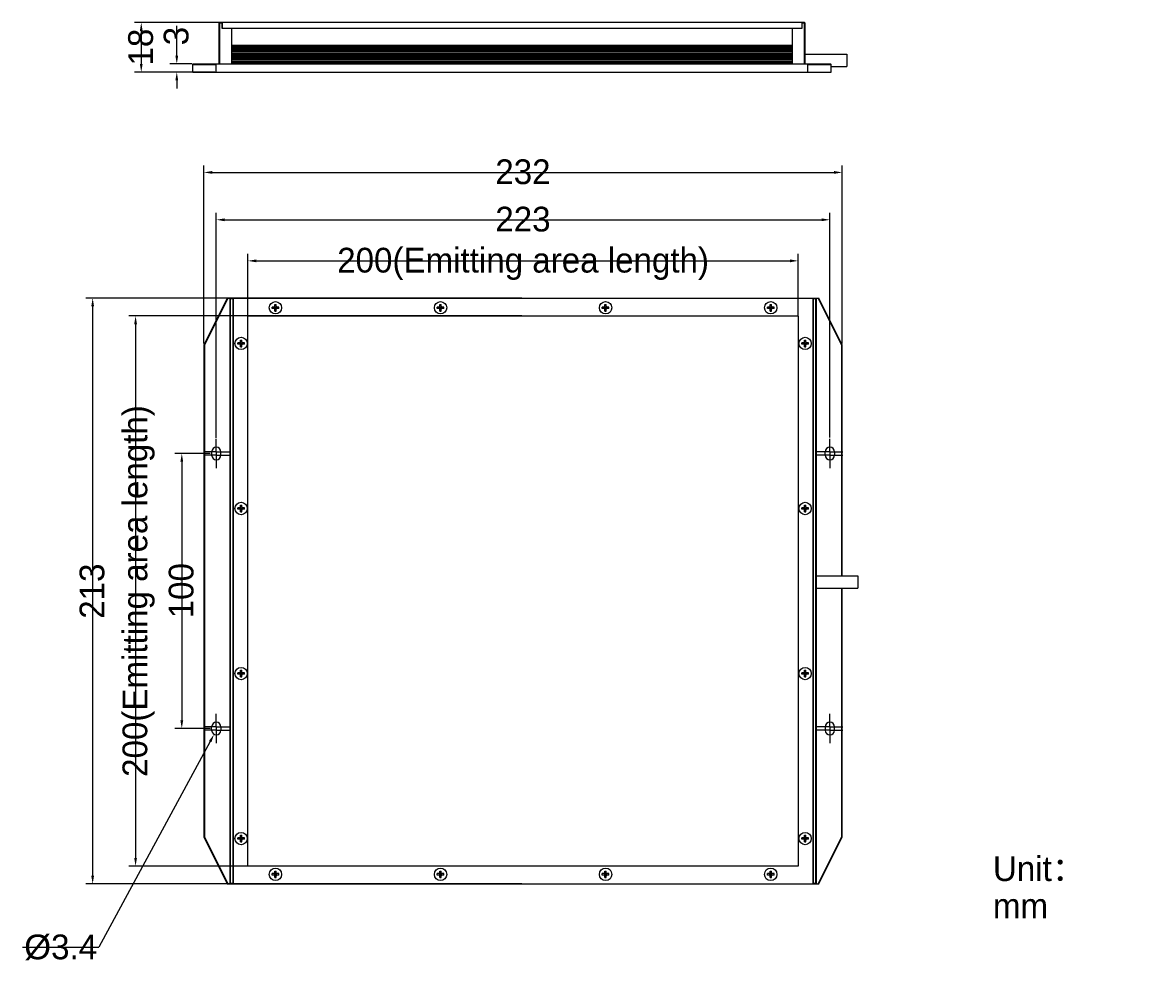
# Model space of a CAD drawing. Header units: millimetres. Extents: x 65 to 476, y 47 to 388.
import ezdxf

# ---------------------------------------------------------------- set-up
doc = ezdxf.new("R2010")
doc.units = ezdxf.units.MM
doc.header["$LTSCALE"] = 32.67
doc.header["$PDMODE"] = 3
doc.header["$PDSIZE"] = 8
doc.linetypes.add('CENTER', pattern=[0.6, 0.375, -0.075, 0.075, -0.075])
doc.layers.get('0').update_dxf_attribs({"linetype": 'CONTINUOUS'})
doc.layers.get('Defpoints').update_dxf_attribs({"linetype": 'CONTINUOUS'})
for name, color, linetype in [('00_COMPONENTS', 7, 'CONTINUOUS'), ('03_ALL_AXES', 7, 'CONTINUOUS'), ('05_ALL_CURVES', 7, 'CONTINUOUS'), ('50_ALL_DETAILS', 7, 'CONTINUOUS'), ('51__DRAFT_DIMS', 7, 'CONTINUOUS')]:
    doc.layers.add(name, color=color, linetype=linetype)
doc.styles.get("Standard").update_dxf_attribs({"font": 'simfang.ttf'})
doc.dimstyles.new('DIMSTYLE_1', dxfattribs={"dimtxt": 3, "dimasz": 3, "dimexe": 2.5, "dimexo": 0.5, "dimgap": 0.75, "dimtad": 1, "dimdsep": 46, "dimtxsty": 'STANDARD', "dimblk": '_FILLED', "dimblk1": '_FILLED', "dimblk2": '_FILLED', "dimcen": 0.09, "dimclrt": 3, "dimazin": 2, "dimtp": 0.3, "dimtm": 0.3, "dimtfac": 1, "dimtofl": 0, "dimtmove": 0, "dimatfit": 3, "dimldrblk": '_FILLED', "dimfxl": 1, "dimtolj": 1, "dimarcsym": 0})
doc.dimstyles.new('DIMSTYLE_2', dxfattribs={"dimtxt": 3, "dimasz": 3, "dimexe": 2.5, "dimexo": 0.5, "dimgap": 0.75, "dimtad": 1, "dimdsep": 46, "dimtxsty": 'STANDARD', "dimblk": '_FILLED', "dimblk1": '_FILLED', "dimblk2": '_FILLED', "dimcen": 0.09, "dimclrt": 3, "dimazin": 2, "dimtp": 0.5, "dimtm": 0.5, "dimtfac": 1, "dimtofl": 0, "dimtmove": 0, "dimatfit": 3, "dimldrblk": '_FILLED', "dimfxl": 1, "dimtolj": 1, "dimarcsym": 0})
doc.dimstyles.new('DIMSTYLE_3', dxfattribs={"dimtxt": 3, "dimasz": 3, "dimexe": 2.5, "dimexo": 0.5, "dimtad": 1, "dimdsep": 46, "dimtxsty": 'STANDARD', "dimblk": '_FILLED', "dimblk1": '_FILLED', "dimblk2": '_FILLED', "dimcen": 0.09, "dimclrt": 3, "dimazin": 2, "dimtp": 0.1, "dimtm": 0.1, "dimtfac": 1, "dimtofl": 0, "dimtmove": 0, "dimatfit": 1, "dimldrblk": '_FILLED', "dimfxl": 1, "dimtolj": 1, "dimarcsym": 0})
doc.dimstyles.new('DIMSTYLE_4', dxfattribs={"dimtxt": 3, "dimasz": 3, "dimexe": 2.5, "dimexo": 0.5, "dimgap": 0.75, "dimtad": 1, "dimdsep": 46, "dimtxsty": 'STANDARD', "dimblk": '_FILLED', "dimblk1": '_FILLED', "dimblk2": '_FILLED', "dimcen": 0.09, "dimclrt": 3, "dimazin": 2, "dimtp": 0.1, "dimtm": 0.1, "dimtfac": 1, "dimtofl": 0, "dimtmove": 0, "dimatfit": 3, "dimldrblk": '_FILLED', "dimfxl": 1, "dimtolj": 1, "dimarcsym": 0})
doc.dimstyles.new('DIMSTYLE_5', dxfattribs={"dimtxt": 3, "dimasz": 3, "dimexe": 2.5, "dimexo": 0.5, "dimgap": 0.75, "dimtad": 1, "dimdsep": 46, "dimtxsty": 'STANDARD', "dimblk": '_FILLED', "dimblk1": '_FILLED', "dimblk2": '_FILLED', "dimcen": 0.09, "dimclrt": 3, "dimazin": 2, "dimtp": 0.2, "dimtm": 0.2, "dimtfac": 1, "dimtofl": 0, "dimtmove": 0, "dimatfit": 3, "dimldrblk": '_FILLED', "dimfxl": 1, "dimtolj": 1, "dimarcsym": 0})

# ---------------------------------------------------------------- blocks, each defined once
blk = doc.blocks.new('_FILLED')
at = {"color": 0, "linetype": 'ByBlock'}
blk.add_solid([(0, 0), (-1, 0.17), (-1, -0.17)], dxfattribs=at)
blk = doc.blocks.new('*D1')
at = {"layer": '51__DRAFT_DIMS', "color": 0, "lineweight": -2}
for p, q in [((132.82, 231), (119.97, 231)), ((122.47, 228), (122.47, 134)), ((132.82, 131), (119.97, 131))]:
    blk.add_line(p, q, dxfattribs=at)
at = {"layer": 'Defpoints', "color": 0}
for p in [(133.32, 231), (122.47, 131), (133.32, 131)]:
    blk.add_point(p, dxfattribs=at)
at = {"layer": '51__DRAFT_DIMS', "color": 0, "linetype": 'ByBlock', "lineweight": -2, "xscale": 3, "yscale": 3, "zscale": 3}
for p, rotation in [((122.47, 231), 90), ((122.47, 131), 270)]:
    blk.add_blockref('_FILLED', p, dxfattribs=dict(at, rotation=rotation))
at = {"layer": '51__DRAFT_DIMS', "color": 3, "insert": (117.72, 181.12), "char_height": 3, "attachment_point": 2, "rotation": 90, "line_spacing_factor": 0.9}
blk.add_mtext('\\A1;\\A1;{\\fFZLanTingHei-R-GBK|b0|i0|c134|p2;\\H3x;\\C0;100}', dxfattribs=at)
blk = doc.blocks.new('*D2')
at = {"layer": '51__DRAFT_DIMS', "color": 0, "lineweight": -2}
for p, q in [((246.02, 281), (103.17, 281)), ((105.67, 278), (105.67, 84)), ((246.02, 81), (103.17, 81))]:
    blk.add_line(p, q, dxfattribs=at)
at = {"layer": 'Defpoints', "color": 0}
for p in [(246.52, 281), (105.67, 81), (246.52, 81)]:
    blk.add_point(p, dxfattribs=at)
at = {"layer": '51__DRAFT_DIMS', "color": 0, "linetype": 'ByBlock', "lineweight": -2, "xscale": 3, "yscale": 3, "zscale": 3}
for p, rotation in [((105.67, 281), 89.99999999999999), ((105.67, 81), 270)]:
    blk.add_blockref('_FILLED', p, dxfattribs=dict(at, rotation=rotation))
at = {"layer": '51__DRAFT_DIMS', "color": 3, "insert": (96.42, 181), "char_height": 3, "attachment_point": 2, "rotation": 90, "line_spacing_factor": 0.9}
blk.add_mtext('\\A1;\\A1;\\P{\\fFZLanTingHei-R-GBK|b0|i0|c134|p2;\\H3x;\\C0;200(\\f方正兰亭黑_GBK|b0|i0|c134|p0;\\C256;Emitting area length\\fFZLanTingHei-R-GBK|b0|i0|c134|p2;\\C0;)}', dxfattribs=at)
blk = doc.blocks.new('*D3')
at = {"layer": '51__DRAFT_DIMS', "color": 0, "lineweight": -2}
for p, q in [((246.02, 287.5), (87.57, 287.5)), ((90.07, 284.5), (90.07, 77.5)), ((246.02, 74.5), (87.57, 74.5))]:
    blk.add_line(p, q, dxfattribs=at)
at = {"layer": 'Defpoints', "color": 0}
for p in [(246.52, 287.5), (90.07, 74.5), (246.52, 74.5)]:
    blk.add_point(p, dxfattribs=at)
at = {"layer": '51__DRAFT_DIMS', "color": 0, "linetype": 'ByBlock', "lineweight": -2, "xscale": 3, "yscale": 3, "zscale": 3}
for p, rotation in [((90.07, 287.5), 89.99999999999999), ((90.07, 74.5), 270)]:
    blk.add_blockref('_FILLED', p, dxfattribs=dict(at, rotation=rotation))
at = {"layer": '51__DRAFT_DIMS', "color": 3, "insert": (85.32, 180.95), "char_height": 3, "attachment_point": 2, "rotation": 90, "line_spacing_factor": 0.9}
blk.add_mtext('\\A1;\\A1;{\\fFZLanTingHei-R-GBK|b0|i0|c134|p2;\\H3x;\\C0;213}', dxfattribs=at)
blk = doc.blocks.new('*D4')
at = {"layer": '51__DRAFT_DIMS', "color": 0, "lineweight": -2}
for p, q in [((146.52, 281.25), (146.52, 303.54)), ((149.52, 301.04), (343.52, 301.04)), ((346.52, 281.25), (346.52, 303.54))]:
    blk.add_line(p, q, dxfattribs=at)
at = {"layer": 'Defpoints', "color": 0}
for p in [(346.52, 301.04), (146.52, 280.75), (346.52, 280.75)]:
    blk.add_point(p, dxfattribs=at)
at = {"layer": '51__DRAFT_DIMS', "color": 0, "linetype": 'ByBlock', "lineweight": -2, "xscale": 3, "yscale": 3, "zscale": 3, "rotation": 180}
blk.add_blockref('_FILLED', (146.52, 301.04), dxfattribs=at)
at = {"layer": '51__DRAFT_DIMS', "color": 0, "linetype": 'ByBlock', "lineweight": -2, "xscale": 3, "yscale": 3, "zscale": 3}
blk.add_blockref('_FILLED', (346.52, 301.04), dxfattribs=at)
at = {"layer": '51__DRAFT_DIMS', "color": 3, "insert": (246.52, 310.29), "char_height": 3, "attachment_point": 2, "line_spacing_factor": 0.9}
blk.add_mtext('\\A1;\\A1;\\P{\\fFZLanTingHei-R-GBK|b0|i0|c134|p2;\\H3x;\\C0;200(\\f方正兰亭黑_GBK|b0|i0|c134|p0;\\C256;Emitting area length\\fFZLanTingHei-R-GBK|b0|i0|c134|p2;\\C0;)}', dxfattribs=at)
blk = doc.blocks.new('*D5')
at = {"layer": '51__DRAFT_DIMS', "color": 0, "lineweight": -2}
for p, q in [((130.52, 270.96), (130.52, 335.69)), ((133.52, 333.19), (359.52, 333.19)), ((362.52, 270.96), (362.52, 335.69))]:
    blk.add_line(p, q, dxfattribs=at)
at = {"layer": 'Defpoints', "color": 0}
for p in [(362.52, 333.19), (130.52, 270.46), (362.52, 270.46)]:
    blk.add_point(p, dxfattribs=at)
at = {"layer": '51__DRAFT_DIMS', "color": 0, "linetype": 'ByBlock', "lineweight": -2, "xscale": 3, "yscale": 3, "zscale": 3, "rotation": 180}
blk.add_blockref('_FILLED', (130.52, 333.19), dxfattribs=at)
at = {"layer": '51__DRAFT_DIMS', "color": 0, "linetype": 'ByBlock', "lineweight": -2, "xscale": 3, "yscale": 3, "zscale": 3}
blk.add_blockref('_FILLED', (362.52, 333.19), dxfattribs=at)
at = {"layer": '51__DRAFT_DIMS', "color": 3, "insert": (246.46, 337.94), "char_height": 3, "attachment_point": 2, "line_spacing_factor": 0.9}
blk.add_mtext('\\A1;\\A1;{\\fFZLanTingHei-R-GBK|b0|i0|c134|p2;\\H3x;\\C0;232}', dxfattribs=at)
blk = doc.blocks.new('*D6')
at = {"layer": '51__DRAFT_DIMS', "color": 0}
for p, q in [((134.93, 130.4), (135.11, 130.4)), ((135.02, 130.31), (135.02, 130.49))]:
    blk.add_line(p, q, dxfattribs=at)
at = {"layer": '51__DRAFT_DIMS', "color": 0, "lineweight": -2}
for p in [(132.78, 126.27), (64.61, 51.5)]:
    blk.add_line(p, (92.32, 51.5), dxfattribs=at)
at = {"layer": 'Defpoints', "color": 0}
for p in [(135.82, 131.9), (134.21, 128.91)]:
    blk.add_point(p, dxfattribs=at)
at = {"layer": '51__DRAFT_DIMS', "color": 0, "linetype": 'ByBlock', "lineweight": -2, "xscale": 3, "yscale": 3, "zscale": 3, "rotation": 61.58317470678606}
blk.add_blockref('_FILLED', (134.21, 128.91), dxfattribs=at)
at = {"layer": '51__DRAFT_DIMS', "color": 3, "insert": (91.7, 60.62), "char_height": 3, "attachment_point": 3, "line_spacing_factor": 0.9}
blk.add_mtext('\\A1;{\\A1;\\P\\fArial|b0|i0|c134|p2;\\H3x;\\C0;%%c\\fFZLanTingHei-R-GBK|b0|i0|c134|p2;3.4}', dxfattribs=at)
blk = doc.blocks.new('*D9')
at = {"layer": '51__DRAFT_DIMS', "color": 0, "lineweight": -2}
for p, q in [((135.02, 236.73), (135.02, 318.47)), ((358.02, 236.85), (358.02, 318.47)), ((138.02, 315.97), (355.02, 315.97))]:
    blk.add_line(p, q, dxfattribs=at)
at = {"layer": 'Defpoints', "color": 0}
for p in [(358.02, 315.97), (135.02, 236.23), (358.02, 236.35)]:
    blk.add_point(p, dxfattribs=at)
at = {"layer": '51__DRAFT_DIMS', "color": 0, "linetype": 'ByBlock', "lineweight": -2, "xscale": 3, "yscale": 3, "zscale": 3, "rotation": 180}
blk.add_blockref('_FILLED', (135.02, 315.97), dxfattribs=at)
at = {"layer": '51__DRAFT_DIMS', "color": 0, "linetype": 'ByBlock', "lineweight": -2, "xscale": 3, "yscale": 3, "zscale": 3}
blk.add_blockref('_FILLED', (358.02, 315.97), dxfattribs=at)
at = {"layer": '51__DRAFT_DIMS', "color": 3, "insert": (246.46, 320.72), "char_height": 3, "attachment_point": 2, "line_spacing_factor": 0.9}
blk.add_mtext('\\A1;\\A1;{\\fFZLanTingHei-R-GBK|b0|i0|c134|p2;\\H3x;\\C0;223}', dxfattribs=at)
blk = doc.blocks.new('*D17')
at = {"layer": '51__DRAFT_DIMS', "color": 0, "lineweight": -2}
for p, q in [((120.65, 375.66), (120.65, 386.47)), ((126.18, 372.66), (118.15, 372.66)), ((125.98, 369.66), (118.15, 369.66)), ((120.65, 366.66), (120.65, 363.66))]:
    blk.add_line(p, q, dxfattribs=at)
at = {"layer": 'Defpoints', "color": 0}
for p in [(126.68, 372.66), (120.65, 369.66), (126.48, 369.66)]:
    blk.add_point(p, dxfattribs=at)
at = {"layer": '51__DRAFT_DIMS', "color": 0, "linetype": 'ByBlock', "lineweight": -2, "xscale": 3, "yscale": 3, "zscale": 3}
for p, rotation in [((120.65, 372.66), 270), ((120.65, 369.66), 90)]:
    blk.add_blockref('_FILLED', p, dxfattribs=dict(at, rotation=rotation))
at = {"layer": '51__DRAFT_DIMS', "color": 3, "insert": (115.9, 379.41), "char_height": 3, "attachment_point": 1, "rotation": 90, "line_spacing_factor": 0.9}
blk.add_mtext('\\A1;\\A1;{\\fFZLanTingHei-R-GBK|b0|i0|c134|p2;\\H3x;\\C0;3}', dxfattribs=at)
blk = doc.blocks.new('*D18')
at = {"layer": '51__DRAFT_DIMS', "color": 0, "lineweight": -2}
for p, q in [((136.68, 387.66), (105.23, 387.66)), ((107.73, 384.66), (107.73, 372.66)), ((134.48, 369.66), (105.23, 369.66))]:
    blk.add_line(p, q, dxfattribs=at)
at = {"layer": 'Defpoints', "color": 0}
for p in [(137.18, 387.66), (107.73, 369.66), (134.98, 369.66)]:
    blk.add_point(p, dxfattribs=at)
at = {"layer": '51__DRAFT_DIMS', "color": 0, "linetype": 'ByBlock', "lineweight": -2, "xscale": 3, "yscale": 3, "zscale": 3}
for p, rotation in [((107.73, 387.66), 90), ((107.73, 369.66), 270)]:
    blk.add_blockref('_FILLED', p, dxfattribs=dict(at, rotation=rotation))
at = {"layer": '51__DRAFT_DIMS', "color": 3, "insert": (102.98, 378.75), "char_height": 3, "attachment_point": 2, "rotation": 90, "line_spacing_factor": 0.9}
blk.add_mtext('\\A1;\\A1;{\\fFZLanTingHei-R-GBK|b0|i0|c134|p2;\\H3x;\\C0;18}', dxfattribs=at)

msp = doc.modelspace()

# ---------------------------------------------------------------- linework, layer by layer
at = {"layer": '00_COMPONENTS', "color": 0}
for p, q in [((135.98, 387.457), (136.18, 387.657)), ((135.98, 387.457), (135.98, 372.657)), ((136.18, 387.457), (136.08, 387.557)), ((136.98, 387.657), (136.18, 387.657)), ((136.18, 387.457), (136.18, 372.657)), ((136.98, 387.457), (136.18, 387.457)), ((136.98, 387.657), (136.98, 385.657)), ((137.18, 387.657), (137.18, 385.657)), ((347.78, 387.657), (137.18, 387.657)), ((347.78, 387.657), (347.78, 385.657)), ((348.78, 387.657), (347.98, 387.657)), ((347.98, 385.657), (347.98, 387.657)), ((348.78, 387.457), (347.98, 387.457)), ((348.98, 387.457), (348.78, 387.657)), ((348.88, 387.557), (348.78, 387.457)), ((348.78, 372.657), (348.78, 387.457)), ((348.98, 372.657), (348.98, 387.457)), ((136.98, 385.657), (347.98, 385.657)), ((140.68, 372.657), (140.68, 385.657)), ((344.28, 385.657), (344.28, 372.657)), ((140.68, 379.507), (344.28, 379.507)), ((140.68, 379.347), (344.28, 379.347)), ((344.28, 378.817), (140.68, 378.817)), ((344.28, 378.497), (140.68, 378.497)), ((140.68, 378.067), (344.28, 378.067)), ((140.68, 377.747), (344.28, 377.747)), ((344.28, 377.317), (140.68, 377.317)), ((344.28, 376.997), (140.68, 376.997)), ((140.68, 376.567), (344.28, 376.567)), ((140.68, 376.247), (344.28, 376.247)), ((344.28, 375.817), (140.68, 375.817)), ((344.28, 375.497), (140.68, 375.497)), ((140.68, 375.067), (344.28, 375.067)), ((140.68, 374.747), (344.28, 374.747)), ((344.28, 374.317), (140.68, 374.317)), ((348.98, 376.157), (364.18, 376.157)), ((364.18, 376.157), (364.18, 371.657)), ((126.48, 372.457), (126.68, 372.657)), ((126.48, 369.657), (126.48, 372.457)), ((126.48, 372.457), (134.98, 372.457)), ((126.68, 372.657), (358.28, 372.657)), ((135.203, 372.657), (134.98, 372.457)), ((134.98, 369.657), (134.98, 372.457)), ((344.28, 373.997), (140.68, 373.997)), ((140.68, 373.567), (344.28, 373.567)), ((140.68, 373.247), (344.28, 373.247)), ((344.28, 372.697), (140.68, 372.697)), ((349.98, 372.457), (349.756, 372.657)), ((349.98, 372.457), (358.48, 372.457)), ((349.98, 369.657), (349.98, 372.457)), ((358.48, 372.457), (358.28, 372.657)), ((358.48, 369.657), (358.48, 372.457)), ((358.48, 371.657), (364.18, 371.657)), ((126.48, 369.657), (358.48, 369.657)), ((139.015, 287.504), (130.515, 270.456)), ((139.239, 287.504), (130.715, 270.409)), ((139.015, 287.504), (354.015, 287.504)), ((140.015, 287.304), (140.215, 287.504)), ((140.015, 74.704), (140.015, 287.304)), ((140.215, 287.304), (140.115, 287.404)), ((140.215, 74.704), (140.215, 287.304)), ((140.215, 287.304), (141.015, 287.304)), ((141.015, 287.504), (141.015, 74.504)), ((141.215, 74.504), (141.215, 287.504)), ((155.315, 283.754), (155.315, 284.254)), ((155.965, 284.254), (155.315, 284.254)), ((155.965, 283.754), (155.315, 283.754)), ((156.177, 283.666), (156.853, 284.342)), ((156.853, 283.666), (156.177, 284.342)), ((156.265, 284.554), (156.265, 285.204)), ((156.265, 285.204), (156.765, 285.204)), ((156.265, 283.754), (156.265, 284.254)), ((156.265, 284.254), (156.765, 284.254)), ((156.765, 284.004), (156.265, 284.004)), ((156.265, 283.754), (156.765, 283.754)), ((156.515, 283.754), (156.515, 284.254)), ((156.765, 284.554), (156.765, 285.204)), ((156.765, 283.754), (156.765, 284.254)), ((157.715, 284.254), (157.065, 284.254)), ((157.715, 283.754), (157.065, 283.754)), ((157.715, 283.754), (157.715, 284.254)), ((215.315, 283.754), (215.315, 284.254)), ((215.965, 284.254), (215.315, 284.254)), ((215.965, 283.754), (215.315, 283.754)), ((216.177, 283.666), (216.853, 284.342)), ((216.853, 283.666), (216.177, 284.342)), ((216.265, 284.554), (216.265, 285.204)), ((216.265, 285.204), (216.765, 285.204)), ((216.265, 283.754), (216.265, 284.254)), ((216.265, 284.254), (216.765, 284.254)), ((216.765, 284.004), (216.265, 284.004)), ((216.265, 283.754), (216.765, 283.754)), ((216.515, 283.754), (216.515, 284.254)), ((216.765, 284.554), (216.765, 285.204)), ((216.765, 283.754), (216.765, 284.254)), ((217.715, 284.254), (217.065, 284.254)), ((217.715, 283.754), (217.065, 283.754)), ((217.715, 283.754), (217.715, 284.254)), ((275.315, 283.754), (275.315, 284.254)), ((275.965, 284.254), (275.315, 284.254)), ((275.965, 283.754), (275.315, 283.754)), ((276.177, 283.666), (276.853, 284.342)), ((276.853, 283.666), (276.177, 284.342)), ((276.265, 284.554), (276.265, 285.204)), ((276.265, 285.204), (276.765, 285.204)), ((276.265, 283.754), (276.265, 284.254)), ((276.265, 284.254), (276.765, 284.254)), ((276.765, 284.004), (276.265, 284.004)), ((276.265, 283.754), (276.765, 283.754)), ((276.515, 283.754), (276.515, 284.254)), ((276.765, 284.554), (276.765, 285.204)), ((276.765, 283.754), (276.765, 284.254)), ((277.715, 284.254), (277.065, 284.254)), ((277.715, 283.754), (277.065, 283.754)), ((277.715, 283.754), (277.715, 284.254)), ((335.315, 283.754), (335.315, 284.254)), ((335.965, 284.254), (335.315, 284.254)), ((335.965, 283.754), (335.315, 283.754)), ((336.177, 283.666), (336.853, 284.342)), ((336.177, 284.342), (336.853, 283.666)), ((336.265, 284.554), (336.265, 285.204)), ((336.265, 285.204), (336.765, 285.204)), ((336.265, 283.754), (336.265, 284.254)), ((336.265, 284.254), (336.765, 284.254)), ((336.765, 284.004), (336.265, 284.004)), ((336.265, 283.754), (336.765, 283.754)), ((336.515, 283.754), (336.515, 284.254)), ((336.765, 284.554), (336.765, 285.204)), ((336.765, 283.754), (336.765, 284.254)), ((337.715, 284.254), (337.065, 284.254)), ((337.715, 283.754), (337.065, 283.754)), ((337.715, 283.754), (337.715, 284.254)), ((351.815, 287.504), (351.815, 74.504)), ((352.015, 74.504), (352.015, 287.504)), ((352.015, 287.304), (352.815, 287.304)), ((352.815, 287.504), (353.015, 287.304)), ((352.915, 287.404), (352.815, 287.304)), ((352.815, 287.304), (352.815, 74.704)), ((353.015, 287.304), (353.015, 74.704)), ((362.315, 270.409), (353.792, 287.504)), ((362.515, 270.456), (354.015, 287.504)), ((156.265, 282.804), (156.265, 283.454)), ((156.265, 282.804), (156.765, 282.804)), ((156.765, 282.804), (156.765, 283.454)), ((216.265, 282.804), (216.265, 283.454)), ((216.265, 282.804), (216.765, 282.804)), ((216.765, 282.804), (216.765, 283.454)), ((276.265, 282.804), (276.265, 283.454)), ((276.265, 282.804), (276.765, 282.804)), ((276.765, 282.804), (276.765, 283.454)), ((336.265, 282.804), (336.265, 283.454)), ((336.265, 282.804), (336.765, 282.804)), ((336.765, 282.804), (336.765, 283.454)), ((142.815, 270.754), (142.815, 271.254)), ((143.465, 271.254), (142.815, 271.254)), ((143.677, 270.666), (144.353, 271.342)), ((144.353, 270.666), (143.677, 271.342)), ((143.765, 271.554), (143.765, 272.204)), ((143.765, 272.204), (144.265, 272.204)), ((143.765, 270.754), (143.765, 271.254)), ((143.765, 271.254), (144.265, 271.254)), ((144.015, 270.754), (144.015, 271.254)), ((144.265, 271.554), (144.265, 272.204)), ((144.265, 270.754), (144.265, 271.254)), ((145.215, 271.254), (144.565, 271.254)), ((145.215, 270.754), (145.215, 271.254)), ((348.465, 271.254), (347.815, 271.254)), ((347.815, 270.754), (347.815, 271.254)), ((348.677, 270.666), (349.353, 271.342)), ((348.677, 271.342), (349.353, 270.666)), ((348.765, 272.204), (349.265, 272.204)), ((348.765, 271.554), (348.765, 272.204)), ((348.765, 271.254), (349.265, 271.254)), ((348.765, 270.754), (348.765, 271.254)), ((349.015, 270.754), (349.015, 271.254)), ((349.265, 271.554), (349.265, 272.204)), ((349.265, 270.754), (349.265, 271.254)), ((350.215, 271.254), (349.565, 271.254)), ((350.215, 270.754), (350.215, 271.254)), ((130.515, 270.456), (130.515, 91.553)), ((130.515, 270.456), (130.715, 270.409)), ((130.715, 270.409), (130.715, 91.6)), ((143.465, 270.754), (142.815, 270.754)), ((144.265, 271.004), (143.765, 271.004)), ((143.765, 270.754), (144.265, 270.754)), ((143.765, 269.804), (143.765, 270.454)), ((143.765, 269.804), (144.265, 269.804)), ((144.265, 269.804), (144.265, 270.454)), ((145.215, 270.754), (144.565, 270.754)), ((348.465, 270.754), (347.815, 270.754)), ((349.265, 271.004), (348.765, 271.004)), ((348.765, 270.754), (349.265, 270.754)), ((348.765, 269.804), (348.765, 270.454)), ((348.765, 269.804), (349.265, 269.804)), ((349.265, 269.804), (349.265, 270.454)), ((350.215, 270.754), (349.565, 270.754)), ((362.515, 270.456), (362.315, 270.409)), ((362.315, 186.504), (362.315, 270.409)), ((362.515, 186.504), (362.515, 270.456)), ((133.315, 231.604), (133.315, 230.404)), ((136.715, 230.404), (136.715, 231.604)), ((356.315, 230.404), (356.315, 231.604)), ((359.715, 231.604), (359.715, 230.404)), ((142.815, 210.754), (142.815, 211.254)), ((143.465, 211.254), (142.815, 211.254)), ((143.465, 210.754), (142.815, 210.754)), ((143.677, 210.666), (144.353, 211.342)), ((144.353, 210.666), (143.677, 211.342)), ((143.765, 211.554), (143.765, 212.204)), ((143.765, 212.204), (144.265, 212.204)), ((143.765, 210.754), (143.765, 211.254)), ((143.765, 211.254), (144.265, 211.254)), ((144.265, 211.004), (143.765, 211.004)), ((143.765, 210.754), (144.265, 210.754)), ((143.765, 209.804), (143.765, 210.454)), ((143.765, 209.804), (144.265, 209.804)), ((144.015, 210.754), (144.015, 211.254)), ((144.265, 211.554), (144.265, 212.204)), ((144.265, 210.754), (144.265, 211.254)), ((144.265, 209.804), (144.265, 210.454)), ((145.215, 211.254), (144.565, 211.254)), ((145.215, 210.754), (144.565, 210.754)), ((145.215, 210.754), (145.215, 211.254)), ((348.465, 211.254), (347.815, 211.254)), ((347.815, 210.754), (347.815, 211.254)), ((348.465, 210.754), (347.815, 210.754)), ((348.677, 210.666), (349.353, 211.342)), ((348.677, 211.342), (349.353, 210.666)), ((348.765, 212.204), (349.265, 212.204)), ((348.765, 211.554), (348.765, 212.204)), ((348.765, 211.254), (349.265, 211.254)), ((348.765, 210.754), (348.765, 211.254)), ((349.265, 211.004), (348.765, 211.004)), ((348.765, 210.754), (349.265, 210.754)), ((348.765, 209.804), (348.765, 210.454)), ((348.765, 209.804), (349.265, 209.804)), ((349.015, 210.754), (349.015, 211.254)), ((349.265, 211.554), (349.265, 212.204)), ((349.265, 210.754), (349.265, 211.254)), ((349.265, 209.804), (349.265, 210.454)), ((350.215, 211.254), (349.565, 211.254)), ((350.215, 210.754), (349.565, 210.754)), ((350.215, 210.754), (350.215, 211.254)), ((353.015, 186.504), (368.215, 186.504)), ((368.215, 186.504), (368.215, 182.004)), ((353.015, 182.004), (368.215, 182.004)), ((362.315, 91.6), (362.315, 182.004)), ((362.515, 91.553), (362.515, 182.004)), ((143.765, 151.554), (143.765, 152.204)), ((143.765, 152.204), (144.265, 152.204)), ((144.265, 151.554), (144.265, 152.204)), ((348.765, 152.204), (349.265, 152.204)), ((348.765, 151.554), (348.765, 152.204)), ((349.265, 151.554), (349.265, 152.204)), ((142.815, 150.754), (142.815, 151.254)), ((143.465, 151.254), (142.815, 151.254)), ((143.465, 150.754), (142.815, 150.754)), ((144.353, 150.666), (143.677, 151.342)), ((143.677, 150.666), (144.353, 151.342)), ((143.765, 150.754), (143.765, 151.254)), ((143.765, 151.254), (144.265, 151.254)), ((144.265, 151.004), (143.765, 151.004)), ((143.765, 150.754), (144.265, 150.754)), ((143.765, 149.804), (143.765, 150.454)), ((143.765, 149.804), (144.265, 149.804)), ((144.015, 150.754), (144.015, 151.254)), ((144.265, 150.754), (144.265, 151.254)), ((144.265, 149.804), (144.265, 150.454)), ((145.215, 151.254), (144.565, 151.254)), ((145.215, 150.754), (144.565, 150.754)), ((145.215, 150.754), (145.215, 151.254)), ((348.465, 151.254), (347.815, 151.254)), ((347.815, 150.754), (347.815, 151.254)), ((348.465, 150.754), (347.815, 150.754)), ((348.677, 151.342), (349.353, 150.666)), ((348.677, 150.666), (349.353, 151.342)), ((348.765, 151.254), (349.265, 151.254)), ((348.765, 150.754), (348.765, 151.254)), ((349.265, 151.004), (348.765, 151.004)), ((348.765, 150.754), (349.265, 150.754)), ((348.765, 149.804), (348.765, 150.454)), ((348.765, 149.804), (349.265, 149.804)), ((349.015, 150.754), (349.015, 151.254)), ((349.265, 150.754), (349.265, 151.254)), ((349.265, 149.804), (349.265, 150.454)), ((350.215, 151.254), (349.565, 151.254)), ((350.215, 150.754), (349.565, 150.754)), ((350.215, 150.754), (350.215, 151.254)), ((133.315, 130.404), (133.315, 131.604)), ((136.715, 131.604), (136.715, 130.404)), ((356.315, 131.604), (356.315, 130.404)), ((359.715, 130.404), (359.715, 131.604)), ((130.515, 91.553), (130.715, 91.6)), ((130.515, 91.553), (139.015, 74.504)), ((130.715, 91.6), (139.239, 74.504)), ((142.815, 90.754), (142.815, 91.254)), ((143.465, 91.254), (142.815, 91.254)), ((143.465, 90.754), (142.815, 90.754)), ((143.677, 91.342), (144.353, 90.666)), ((143.677, 90.666), (144.353, 91.342)), ((143.765, 91.554), (143.765, 92.204)), ((143.765, 92.204), (144.265, 92.204)), ((143.765, 90.754), (143.765, 91.254)), ((143.765, 91.254), (144.265, 91.254)), ((144.265, 91.004), (143.765, 91.004)), ((143.765, 90.754), (144.265, 90.754)), ((143.765, 89.804), (143.765, 90.454)), ((144.015, 90.754), (144.015, 91.254)), ((144.265, 91.554), (144.265, 92.204)), ((144.265, 90.754), (144.265, 91.254)), ((144.265, 89.804), (144.265, 90.454)), ((145.215, 91.254), (144.565, 91.254)), ((145.215, 90.754), (144.565, 90.754)), ((145.215, 90.754), (145.215, 91.254)), ((348.465, 91.254), (347.815, 91.254)), ((347.815, 90.754), (347.815, 91.254)), ((348.465, 90.754), (347.815, 90.754)), ((348.677, 91.342), (349.353, 90.666)), ((348.677, 90.666), (349.353, 91.342)), ((348.765, 92.204), (349.265, 92.204)), ((348.765, 91.554), (348.765, 92.204)), ((348.765, 91.254), (349.265, 91.254)), ((348.765, 90.754), (348.765, 91.254)), ((349.265, 91.004), (348.765, 91.004)), ((348.765, 90.754), (349.265, 90.754)), ((348.765, 89.804), (348.765, 90.454)), ((349.015, 90.754), (349.015, 91.254)), ((349.265, 91.554), (349.265, 92.204)), ((349.265, 90.754), (349.265, 91.254)), ((349.265, 89.804), (349.265, 90.454)), ((350.215, 91.254), (349.565, 91.254)), ((350.215, 90.754), (349.565, 90.754)), ((350.215, 90.754), (350.215, 91.254)), ((353.792, 74.504), (362.315, 91.6)), ((354.015, 74.504), (362.515, 91.553)), ((362.515, 91.553), (362.315, 91.6)), ((143.765, 89.804), (144.265, 89.804)), ((348.765, 89.804), (349.265, 89.804)), ((155.965, 78.254), (155.315, 78.254)), ((155.315, 77.754), (155.315, 78.254)), ((156.177, 78.342), (156.853, 77.666)), ((156.177, 77.666), (156.853, 78.342)), ((156.265, 79.204), (156.765, 79.204)), ((156.265, 78.554), (156.265, 79.204)), ((156.265, 78.254), (156.765, 78.254)), ((156.265, 77.754), (156.265, 78.254)), ((156.515, 77.754), (156.515, 78.254)), ((156.765, 78.554), (156.765, 79.204)), ((156.765, 77.754), (156.765, 78.254)), ((157.715, 78.254), (157.065, 78.254)), ((157.715, 77.754), (157.715, 78.254)), ((215.965, 78.254), (215.315, 78.254)), ((215.315, 77.754), (215.315, 78.254)), ((216.177, 78.342), (216.853, 77.666)), ((216.177, 77.666), (216.853, 78.342)), ((216.265, 79.204), (216.765, 79.204)), ((216.265, 78.554), (216.265, 79.204)), ((216.265, 78.254), (216.765, 78.254)), ((216.265, 77.754), (216.265, 78.254)), ((216.515, 77.754), (216.515, 78.254)), ((216.765, 78.554), (216.765, 79.204)), ((216.765, 77.754), (216.765, 78.254)), ((217.715, 78.254), (217.065, 78.254)), ((217.715, 77.754), (217.715, 78.254)), ((275.965, 78.254), (275.315, 78.254)), ((275.315, 77.754), (275.315, 78.254)), ((276.177, 78.342), (276.853, 77.666)), ((276.177, 77.666), (276.853, 78.342)), ((276.265, 79.204), (276.765, 79.204)), ((276.265, 78.554), (276.265, 79.204)), ((276.265, 78.254), (276.765, 78.254)), ((276.265, 77.754), (276.265, 78.254)), ((276.515, 77.754), (276.515, 78.254)), ((276.765, 78.554), (276.765, 79.204)), ((276.765, 77.754), (276.765, 78.254)), ((277.715, 78.254), (277.065, 78.254)), ((277.715, 77.754), (277.715, 78.254)), ((335.965, 78.254), (335.315, 78.254)), ((335.315, 77.754), (335.315, 78.254)), ((336.177, 78.342), (336.853, 77.666)), ((336.177, 77.666), (336.853, 78.342)), ((336.265, 79.204), (336.765, 79.204)), ((336.265, 78.554), (336.265, 79.204)), ((336.265, 78.254), (336.765, 78.254)), ((336.265, 77.754), (336.265, 78.254)), ((336.515, 77.754), (336.515, 78.254)), ((336.765, 78.554), (336.765, 79.204)), ((336.765, 77.754), (336.765, 78.254)), ((337.715, 78.254), (337.065, 78.254)), ((337.715, 77.754), (337.715, 78.254)), ((139.015, 74.504), (354.015, 74.504)), ((140.015, 74.704), (140.215, 74.504)), ((140.115, 74.604), (140.215, 74.704)), ((141.015, 74.704), (140.215, 74.704)), ((155.965, 77.754), (155.315, 77.754)), ((156.765, 78.004), (156.265, 78.004)), ((156.265, 77.754), (156.765, 77.754)), ((156.265, 76.804), (156.265, 77.454)), ((156.265, 76.804), (156.765, 76.804)), ((156.765, 76.804), (156.765, 77.454)), ((157.715, 77.754), (157.065, 77.754)), ((215.965, 77.754), (215.315, 77.754)), ((216.765, 78.004), (216.265, 78.004)), ((216.265, 77.754), (216.765, 77.754)), ((216.265, 76.804), (216.265, 77.454)), ((216.265, 76.804), (216.765, 76.804)), ((216.765, 76.804), (216.765, 77.454)), ((217.715, 77.754), (217.065, 77.754)), ((275.965, 77.754), (275.315, 77.754)), ((276.765, 78.004), (276.265, 78.004)), ((276.265, 77.754), (276.765, 77.754)), ((276.265, 76.804), (276.265, 77.454)), ((276.265, 76.804), (276.765, 76.804)), ((276.765, 76.804), (276.765, 77.454)), ((277.715, 77.754), (277.065, 77.754)), ((335.965, 77.754), (335.315, 77.754)), ((336.765, 78.004), (336.265, 78.004)), ((336.265, 77.754), (336.765, 77.754)), ((336.265, 76.804), (336.265, 77.454)), ((336.265, 76.804), (336.765, 76.804)), ((336.765, 76.804), (336.765, 77.454)), ((337.715, 77.754), (337.065, 77.754)), ((352.815, 74.704), (352.015, 74.704)), ((352.815, 74.704), (352.915, 74.604)), ((353.015, 74.704), (352.815, 74.504))]:
    msp.add_line(p, q, dxfattribs=at)
for centre in [(156.515, 284.004), (216.515, 284.004), (276.515, 284.004), (336.515, 284.004), (144.015, 271.004), (349.015, 271.004), (144.015, 211.004), (349.015, 211.004), (144.015, 151.004), (349.015, 151.004), (144.015, 91.004), (349.015, 91.004), (156.515, 78.004), (216.515, 78.004), (276.515, 78.004), (336.515, 78.004)]:
    msp.add_circle(centre, 2.25, dxfattribs=at)
for centre, radius, start, end in [((155.965, 284.554), 0.3, 270, 360), ((155.965, 283.454), 0.3, 0, 90), ((157.065, 284.554), 0.3, 180, 270), ((157.065, 283.454), 0.3, 90, 180), ((215.965, 284.554), 0.3, 270, 360), ((215.965, 283.454), 0.3, 0, 90), ((217.065, 284.554), 0.3, 180, 270), ((217.065, 283.454), 0.3, 90, 180), ((275.965, 284.554), 0.3, 270, 360), ((275.965, 283.454), 0.3, 0, 90), ((277.065, 284.554), 0.3, 180, 270), ((277.065, 283.454), 0.3, 90, 180), ((335.965, 284.554), 0.3, 270, 360), ((335.965, 283.454), 0.3, 0, 90), ((337.065, 284.554), 0.3, 180, 270), ((337.065, 283.454), 0.3, 90, 180), ((143.465, 271.554), 0.3, 270, 360), ((144.565, 271.554), 0.3, 180, 270), ((348.465, 271.554), 0.3, 270, 360), ((349.565, 271.554), 0.3, 180, 270), ((143.465, 270.454), 0.3, 0, 90), ((144.565, 270.454), 0.3, 90, 180), ((348.465, 270.454), 0.3, 0, 90), ((349.565, 270.454), 0.3, 90, 180), ((135.015, 231.604), 1.7, 0, 180), ((135.015, 230.404), 1.7, 180, 360), ((358.015, 231.604), 1.7, 0, 180), ((358.015, 230.404), 1.7, 180, 360), ((143.465, 211.554), 0.3, 270, 360), ((143.465, 210.454), 0.3, 0, 90), ((144.565, 211.554), 0.3, 180, 270), ((144.565, 210.454), 0.3, 90, 180), ((348.465, 211.554), 0.3, 270, 360), ((348.465, 210.454), 0.3, 0, 90), ((349.565, 211.554), 0.3, 180, 270), ((349.565, 210.454), 0.3, 90, 180), ((143.465, 151.554), 0.3, 270, 360), ((143.465, 150.454), 0.3, 0, 90), ((144.565, 151.554), 0.3, 180, 270), ((144.565, 150.454), 0.3, 90, 180), ((348.465, 151.554), 0.3, 270, 360), ((348.465, 150.454), 0.3, 0, 90), ((349.565, 151.554), 0.3, 180, 270), ((349.565, 150.454), 0.3, 90, 180), ((135.015, 131.604), 1.7, 0, 180), ((358.015, 131.604), 1.7, 0, 180), ((135.015, 130.404), 1.7, 180, 360), ((358.015, 130.404), 1.7, 180, 360), ((143.465, 91.554), 0.3, 270, 360), ((143.465, 90.454), 0.3, 0, 90), ((144.565, 91.554), 0.3, 180, 270), ((144.565, 90.454), 0.3, 90, 180), ((348.465, 91.554), 0.3, 270, 360), ((348.465, 90.454), 0.3, 0, 90), ((349.565, 91.554), 0.3, 180, 270), ((349.565, 90.454), 0.3, 90, 180), ((155.965, 78.554), 0.3, 270, 360), ((157.065, 78.554), 0.3, 180, 270), ((215.965, 78.554), 0.3, 270, 360), ((217.065, 78.554), 0.3, 180, 270), ((275.965, 78.554), 0.3, 270, 360), ((277.065, 78.554), 0.3, 180, 270), ((335.965, 78.554), 0.3, 270, 360), ((337.065, 78.554), 0.3, 180, 270), ((155.965, 77.454), 0.3, 0, 90), ((157.065, 77.454), 0.3, 90, 180), ((215.965, 77.454), 0.3, 0, 90), ((217.065, 77.454), 0.3, 90, 180), ((275.965, 77.454), 0.3, 0, 90), ((277.065, 77.454), 0.3, 90, 180), ((335.965, 77.454), 0.3, 0, 90), ((337.065, 77.454), 0.3, 90, 180)]:
    msp.add_arc(centre, radius, start, end, dxfattribs=at)
at = {"layer": '03_ALL_AXES', "color": 0, "linetype": 'CENTER'}
for p, q in [((135.015, 235.104), (135.015, 236.304)), ((135.015, 231.604), (135.015, 235.104)), ((358.015, 235.104), (358.015, 236.304)), ((358.015, 231.604), (358.015, 235.104)), ((135.015, 231.604), (130.315, 231.604)), ((135.015, 230.404), (130.315, 230.404)), ((135.015, 231.604), (135.015, 226.904)), ((135.015, 231.604), (139.715, 231.604)), ((135.015, 230.404), (139.715, 230.404)), ((358.015, 231.604), (353.315, 231.604)), ((358.015, 230.404), (353.315, 230.404)), ((358.015, 231.604), (362.715, 231.604)), ((358.015, 231.604), (358.015, 226.904)), ((358.015, 230.404), (362.715, 230.404)), ((135.015, 226.904), (135.015, 225.704)), ((358.015, 226.904), (358.015, 225.704)), ((135.015, 135.104), (135.015, 136.304)), ((358.015, 135.104), (358.015, 136.304)), ((135.015, 131.604), (130.315, 131.604)), ((135.015, 131.604), (135.015, 135.104)), ((135.015, 131.604), (135.015, 126.904)), ((135.015, 131.604), (139.715, 131.604)), ((358.015, 131.604), (353.315, 131.604)), ((358.015, 131.604), (358.015, 135.104)), ((358.015, 131.604), (362.715, 131.604)), ((358.015, 131.604), (358.015, 126.904)), ((135.015, 130.404), (130.315, 130.404)), ((135.015, 130.404), (139.715, 130.404)), ((358.015, 130.404), (353.315, 130.404)), ((358.015, 130.404), (362.715, 130.404)), ((135.015, 126.904), (135.015, 125.704)), ((358.015, 126.904), (358.015, 125.704))]:
    msp.add_line(p, q, dxfattribs=at)
at = {"layer": '05_ALL_CURVES', "color": 0}
for p, q in [((146.515, 81.004), (146.515, 281.004)), ((146.515, 281.004), (346.515, 281.004)), ((346.515, 281.004), (346.515, 81.004)), ((346.515, 81.004), (146.515, 81.004))]:
    msp.add_line(p, q, dxfattribs=at)

# ---------------------------------------------------------------- texts
at = {"layer": '50_ALL_DETAILS', "color": 0, "insert": (417.28, 84.567), "char_height": 9, "width": 17.58984, "attachment_point": 1, "line_spacing_factor": 0.9}
msp.add_mtext('{\\fFZLanTingHei-R-GBK|b0|i0|c134|p2;Unit：mm}', dxfattribs=at)

# ---------------------------------------------------------------- dimensions: what is measured, and where the dimension line sits
at = {"layer": '51__DRAFT_DIMS', "color": 0}
for base, p1, p2, text, dimstyle, picture, middle in [((107.729, 369.657), (137.18, 387.657), (134.98, 369.657), '\\A1;{\\fFZLanTingHei-R-GBK|b0|i0|c134|p2;\\H3x;\\C0;<>}', 'DIMSTYLE_5', '*D18', (107.729, 378.754)), ((120.646, 369.657), (126.68, 372.657), (126.48, 369.657), '\\A1;{\\fFZLanTingHei-R-GBK|b0|i0|c134|p2;\\H3x;\\C0;<>}', 'DIMSTYLE_4', '*D17', (120.646, 382.564)), ((90.072, 74.504), (246.515, 287.504), (246.515, 74.504), '\\A1;{\\fFZLanTingHei-R-GBK|b0|i0|c134|p2;\\H3x;\\C0;<>}', 'DIMSTYLE_2', '*D3', (90.072, 180.946)), ((105.668, 81.004), (246.515, 281.004), (246.515, 81.004), '\\A1;\\P{\\fFZLanTingHei-R-GBK|b0|i0|c134|p2;\\H3x;\\C0;200(\\f方正兰亭黑_GBK|b0|i0|c134|p0;\\C256;Emitting area length\\fFZLanTingHei-R-GBK|b0|i0|c134|p2;\\C0;)}', 'DIMSTYLE_2', '*D2', (105.668, 181.004)), ((122.469, 131.004), (133.315, 231.004), (133.315, 131.004), '\\A1;{\\fFZLanTingHei-R-GBK|b0|i0|c134|p2;\\H3x;\\C0;<>}', 'DIMSTYLE_1', '*D1', (122.469, 181.116))]:
    dim = msp.add_linear_dim(base=base, p1=p1, p2=p2, angle=270, text=text, dimstyle=dimstyle, override={"dimtxsty": 'STANDARD'}, dxfattribs=at)
    dim.commit()
    dim.dimension.update_dxf_attribs({"geometry": picture, "text_midpoint": middle, "dimtype": 160})
for base, p1, p2, text, picture, middle in [((362.515, 333.194), (130.515, 270.456), (362.515, 270.456), '\\A1;{\\fFZLanTingHei-R-GBK|b0|i0|c134|p2;\\H3x;\\C0;<>}', '*D5', (246.457, 333.194)), ((358.015, 315.971), (135.015, 236.234), (358.015, 236.353), '\\A1;{\\fFZLanTingHei-R-GBK|b0|i0|c134|p2;\\H3x;\\C0;<>}', '*D9', (246.457, 315.971)), ((346.515, 301.038), (146.515, 280.754), (346.515, 280.754), '\\A1;\\P{\\fFZLanTingHei-R-GBK|b0|i0|c134|p2;\\H3x;\\C0;200(\\f方正兰亭黑_GBK|b0|i0|c134|p0;\\C256;Emitting area length\\fFZLanTingHei-R-GBK|b0|i0|c134|p2;\\C0;)}', '*D4', (246.515, 301.038))]:
    dim = msp.add_linear_dim(base=base, p1=p1, p2=p2, text=text, dimstyle='DIMSTYLE_2', override={"dimtxsty": 'STANDARD'}, dxfattribs=at)
    dim.commit()
    dim.dimension.update_dxf_attribs({"geometry": picture, "text_midpoint": middle, "dimtype": 160})
dim = msp.add_diameter_dim_2p(p1=(135.824, 131.899), p2=(134.206, 128.909), text='{\\A1;\\P\\fArial|b0|i0|c134|p2;\\H3x;\\C0;%%c\\fFZLanTingHei-R-GBK|b0|i0|c134|p2;<>}', dimstyle='DIMSTYLE_3', override={"dimtih": 1, "dimtoh": 1, "dimpost": '<>', "dimtxsty": 'STANDARD'}, dxfattribs=at)
dim.commit()
dim.dimension.update_dxf_attribs({"geometry": '*D6', "text_midpoint": (78.155, 51.498), "dimtype": 163})

doc.saveas('drawing.dxf')
